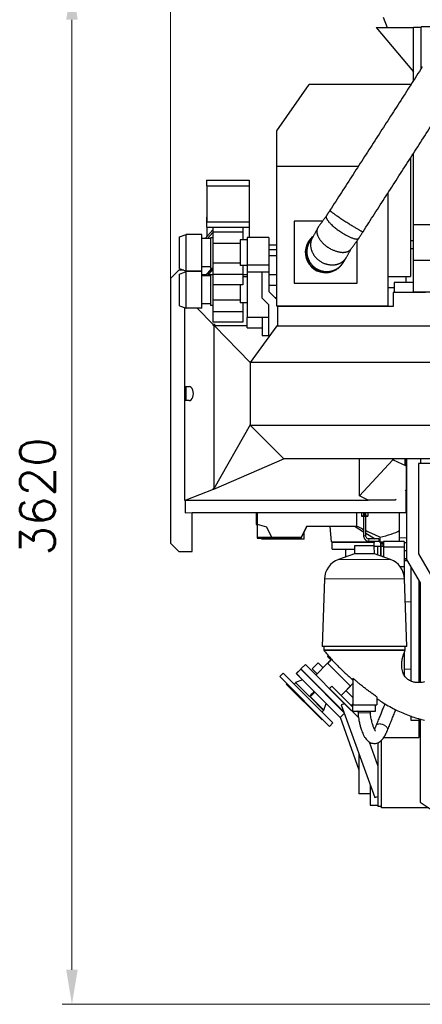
# Model space of a CAD drawing. Header units: inches. Extents: x 0 to 20790, y -12 to 14700.
# Tile 104 of 142: x 8548 to 9979, y 9038 to 12535. Entities that reach past the tile are written whole.
import ezdxf

# ---------------------------------------------------------------- set-up
doc = ezdxf.new("R2010")
doc.units = ezdxf.units.IN
doc.layers.add('1', color=7, linetype='Continuous', true_color=0xffffff)
doc.layers.add('254', color=7, linetype='Continuous', true_color=0xffffff)
doc.styles.add('latin_extended', font='simplex.shx')
doc.dimstyles.get("Standard").update_dxf_attribs({"dimtxt": 0.18, "dimasz": 0.18, "dimexe": 0.18, "dimexo": 0.0625, "dimgap": 0.09, "dimtad": 0, "dimtih": 1, "dimtoh": 1, "dimdec": 4, "dimzin": 0, "dimdsep": 46, "dimtxsty": 'Standard', "dimcen": 0.09, "dimadec": 0, "dimazin": 0, "dimtfac": 1, "dimtdec": 4, "dimtofl": 0, "dimtmove": 0, "dimatfit": 3, "dimfxl": 1, "dimtolj": 1, "dimtzin": 0, "dimarcsym": 0})

# ---------------------------------------------------------------- blocks, each defined once
blk = doc.blocks.new('_U2')
at = {"layer": '254', "color": 3, "linetype": 'Continuous', "lineweight": 13, "transparency": 16777216}
for p, q in [((9083.5, 11180.6), (9083.5, 13088.9)), ((11472.6, 10327), (11472.6, 13088.9)), ((9206, 13053.9), (11350.1, 13053.9))]:
    blk.add_line(p, q, dxfattribs=at)
at = {"layer": '254', "color": 3, "transparency": 16777216}
for points in [[(9206, 13074.3), (9206, 13033.5), (9083.5, 13053.9)], [(11350.1, 13033.5), (11350.1, 13074.3), (11472.6, 13053.9)]]:
    blk.add_solid(points, dxfattribs=at)
at = {"layer": 'Defpoints', "color": 0, "transparency": 16777216}
for p in [(11472.6, 13053.9), (9083.5, 11145.6), (11472.6, 10292)]:
    blk.add_point(p, dxfattribs=at)
at = {"layer": '254', "color": 2, "lineweight": 13, "transparency": 16777216, "insert": (10065.1, 13237.6), "char_height": 122.5, "attachment_point": 1, "style": 'latin_extended'}
blk.add_mtext('\\A1;2389', dxfattribs=at)
blk = doc.blocks.new('_U4')
at = {"layer": '254', "color": 3, "linetype": 'Continuous', "lineweight": 13, "transparency": 16777216}
for p, q in [((10925.5, 12657.6), (8698.5, 12657.6)), ((8733.5, 9160.1), (8733.5, 12535.1)), ((10688.5, 9037.6), (8698.5, 9037.6))]:
    blk.add_line(p, q, dxfattribs=at)
at = {"layer": '254', "color": 3, "transparency": 16777216}
for points in [[(8754, 12535.1), (8713.1, 12535.1), (8733.5, 12657.6)], [(8713.1, 9160.1), (8754, 9160.1), (8733.5, 9037.6)]]:
    blk.add_solid(points, dxfattribs=at)
at = {"layer": 'Defpoints', "color": 0, "transparency": 16777216}
for p in [(8733.5, 12657.6), (10960.5, 12657.6), (10723.5, 9037.6)]:
    blk.add_point(p, dxfattribs=at)
at = {"layer": '254', "color": 2, "lineweight": 13, "transparency": 16777216, "insert": (8549.8, 10631.7), "char_height": 122.5, "attachment_point": 1, "rotation": 90, "style": 'latin_extended'}
blk.add_mtext('\\A1;3620', dxfattribs=at)

msp = doc.modelspace()

# ---------------------------------------------------------------- linework, layer by layer
at = {"layer": '1', "color": 2, "linetype": 'Continuous', "lineweight": 25}
for p, q in [((9840.442, 12543.811), (9853.738, 12507.28)), ((9815.288, 12507.28), (9947.288, 12507.28)), ((9815.288, 12507.28), (9947.288, 12349.969)), ((9947.288, 12318.111), (9947.288, 12507.28)), ((9974.794, 12507.28), (9947.288, 12507.28)), ((9974.788, 12360.769), (9974.788, 12509.85)), ((10021.788, 12509.85), (9974.788, 12509.85)), ((9462.039, 12141.011), (9576.558, 12304.561)), ((9937.539, 12304.561), (9576.558, 12304.561)), ((9937.539, 12304.561), (9937.539, 12302.984)), ((9462.039, 12014.233), (9462.039, 12141.011)), ((9937.539, 12044.593), (9937.539, 11623.061)), ((9947.288, 11806.378), (9947.288, 12059.715)), ((9462.039, 11518.061), (9462.039, 12014.233)), ((9751.397, 12014.233), (9462.039, 12014.233)), ((9212.039, 11965.561), (9364.039, 11965.561)), ((9212.039, 11965.561), (9212.039, 11944.561)), ((9364.039, 11965.561), (9364.039, 11944.561)), ((9212.039, 11944.561), (9364.039, 11944.561)), ((9213.039, 11944.561), (9213.039, 11817.561)), ((9363.039, 11944.561), (9363.039, 11817.561)), ((9857.539, 11518.061), (9857.539, 11920.496)), ((9212.039, 11833.561), (9213.041, 11833.561)), ((9212.039, 11833.561), (9212.039, 11817.562)), ((9363.037, 11833.561), (9364.039, 11833.561)), ((9364.039, 11833.561), (9364.039, 11817.562)), ((9234.541, 11788.845), (9207.403, 11757.563)), ((9212.039, 11817.561), (9212.039, 11798.561)), ((9212.039, 11817.561), (9364.039, 11817.561)), ((9212.039, 11798.561), (9364.039, 11798.561)), ((9213.039, 11798.559), (9213.039, 11764.059)), ((9234.539, 11798.561), (9234.539, 11781.021)), ((9341.039, 11798.561), (9341.039, 11781.021)), ((9363.039, 11798.559), (9363.039, 11761.061)), ((9364.039, 11817.561), (9364.039, 11798.561)), ((9624.059, 11819.059), (9524.036, 11819.059)), ((9524.036, 11819.059), (9524.036, 11599.061)), ((9947.288, 11680.285), (9947.288, 11806.378)), ((10346.288, 11806.378), (9947.288, 11806.378)), ((9116.039, 11763.732), (9139.039, 11772.561)), ((9116.039, 11651.39), (9116.039, 11763.732)), ((9139.039, 11642.561), (9139.039, 11772.561)), ((9195.039, 11772.561), (9139.039, 11772.561)), ((9139.039, 11642.561), (9139.039, 11772.561)), ((9195.039, 11642.561), (9195.039, 11772.561)), ((9225.539, 11757.561), (9195.039, 11757.561)), ((9215.345, 11757.562), (9234.54, 11779.688)), ((9225.539, 11760.561), (9225.539, 11651.561)), ((9234.539, 11760.561), (9225.539, 11760.561)), ((9234.539, 11760.844), (9234.294, 11760.561)), ((9341.039, 11781.021), (9234.539, 11781.021)), ((9234.539, 11781.021), (9234.539, 11760.561)), ((9234.539, 11760.561), (9234.539, 11747.061)), ((9356.039, 11753.561), (9332.039, 11753.561)), ((9332.039, 11753.561), (9332.039, 11661.561)), ((9341.039, 11781.021), (9341.039, 11753.561)), ((9356.039, 11761.061), (9356.039, 11663.447)), ((9433.539, 11761.061), (9356.039, 11761.061)), ((9433.539, 11761.061), (9433.539, 11663.447)), ((9234.539, 11747.061), (9234.539, 11740.061)), ((9234.539, 11740.061), (9234.539, 11670.561)), ((9332.039, 11740.061), (9234.539, 11740.061)), ((9462.038, 11734.061), (9433.538, 11734.061)), ((9747.036, 11599.061), (9747.036, 11750.152)), ((9937.532, 11722.113), (9947.285, 11722.113)), ((9947.289, 11750.161), (9937.539, 11750.161)), ((9462.039, 11717.586), (9433.539, 11717.586)), ((9433.539, 11697.536), (9462.039, 11697.536)), ((9116.039, 11651.39), (9139.039, 11642.561)), ((9225.539, 11657.561), (9195.039, 11657.561)), ((9229.958, 11651.563), (9207.401, 11625.561)), ((9215.345, 11625.563), (9234.54, 11647.688)), ((9234.539, 11651.561), (9225.539, 11651.561)), ((9234.539, 11670.561), (9234.539, 11663.561)), ((9332.039, 11670.561), (9234.539, 11670.561)), ((9234.539, 11663.561), (9234.539, 11651.561)), ((9234.539, 11651.561), (9234.539, 11629.601)), ((9356.039, 11661.561), (9332.039, 11661.561)), ((9341.039, 11661.561), (9341.039, 11629.601)), ((9433.539, 11663.447), (9356.039, 11663.447)), ((9356.039, 11663.447), (9356.039, 11639.028)), ((9433.539, 11663.447), (9433.539, 11639.028)), ((9947.288, 11566.966), (9947.288, 11680.285)), ((10346.288, 11680.285), (9947.288, 11680.285)), ((9113.539, 11645.561), (9083.539, 11615.561)), ((9083.539, 11615.561), (9083.539, 10675.561)), ((9131.224, 11645.561), (9113.539, 11645.561)), ((9116.039, 11631.732), (9139.039, 11640.561)), ((9116.039, 11519.39), (9116.039, 11631.732)), ((9195.039, 11642.561), (9139.039, 11642.561)), ((9139.039, 11510.561), (9139.039, 11640.561)), ((9139.039, 11510.561), (9139.039, 11640.561)), ((9195.039, 11640.561), (9139.039, 11640.561)), ((9160.539, 11640.561), (9160.539, 11642.561)), ((9195.039, 11510.561), (9195.039, 11640.561)), ((9225.539, 11625.561), (9195.039, 11625.561)), ((9195.041, 11630.061), (9211.314, 11630.061)), ((9210.442, 11629.061), (9195.041, 11629.061)), ((9234.55, 11629.061), (9218.388, 11629.061)), ((9219.248, 11630.061), (9234.55, 11630.061)), ((9234.539, 11628.561), (9225.539, 11628.561)), ((9225.539, 11628.561), (9225.539, 11519.561)), ((9234.539, 11628.844), (9234.293, 11628.56)), ((9234.539, 11629.601), (9234.539, 11593.011)), ((9341.039, 11629.601), (9234.539, 11629.601)), ((9341.039, 11629.601), (9341.039, 11593.011)), ((9356.039, 11621.561), (9341.039, 11621.561)), ((9356.049, 11629.061), (9341.041, 11629.061)), ((9409.539, 11639.028), (9356.039, 11639.028)), ((9356.039, 11639.028), (9356.039, 11477.718)), ((9433.539, 11639.028), (9409.539, 11639.028)), ((9409.539, 11545.978), (9409.539, 11639.028)), ((9433.539, 11639.028), (9433.539, 11570.061)), ((9462.039, 11629.061), (9433.539, 11629.061)), ((9857.539, 11623.061), (9937.539, 11623.061)), ((9921.539, 11602.053), (9921.539, 11623.061)), ((9341.039, 11593.011), (9234.539, 11593.011)), ((9234.539, 11593.011), (9234.539, 11538.561)), ((9332.039, 11593.011), (9332.039, 11529.561)), ((9462.038, 11591.11), (9433.54, 11591.11)), ((9524.036, 11599.061), (9747.036, 11599.061)), ((9857.53, 11584.344), (9879.529, 11584.344)), ((9947.288, 11602.061), (9879.539, 11602.061)), ((9879.539, 11602.061), (9879.539, 11566.561)), ((9433.539, 11521.978), (9409.539, 11545.978)), ((9433.539, 11570.061), (9462.039, 11541.562)), ((9462.038, 11547.372), (9456.228, 11547.372)), ((9990.943, 11566.561), (9875.277, 11566.561)), ((9875.277, 11566.561), (9875.277, 11516.561)), ((10346.288, 11566.966), (9947.288, 11566.966)), ((9116.039, 11519.39), (9139.039, 11510.561)), ((9133.539, 11512.669), (9133.539, 11232.033)), ((9195.039, 11510.561), (9139.039, 11510.561)), ((9178.344, 11510.561), (9235.735, 11452.328)), ((9225.539, 11525.561), (9195.039, 11525.561)), ((9234.539, 11519.561), (9225.539, 11519.561)), ((9234.539, 11538.561), (9234.539, 11531.561)), ((9332.039, 11538.561), (9234.539, 11538.561)), ((9234.539, 11531.561), (9234.539, 11519.561)), ((9234.539, 11519.561), (9234.539, 11497.601)), ((9356.039, 11529.561), (9332.039, 11529.561)), ((9341.039, 11529.561), (9341.039, 11497.601)), ((9433.539, 11411.061), (9433.539, 11521.978)), ((9857.539, 11518.061), (9462.039, 11518.061)), ((9464.539, 11518.061), (9464.539, 11516.559)), ((9464.539, 11516.561), (9464.539, 11447.562)), ((9875.277, 11516.561), (9464.539, 11516.561)), ((9556.885, 11518.062), (9556.885, 11516.561)), ((9710.044, 11518.061), (9710.044, 11516.561)), ((9754.044, 11516.561), (9754.044, 11518.061)), ((9234.539, 11497.601), (9234.539, 11461.011)), ((9341.039, 11497.601), (9234.539, 11497.601)), ((9341.039, 11497.601), (9341.039, 11461.011)), ((9356.039, 11477.718), (9356.039, 11477.648)), ((9433.539, 11477.718), (9356.039, 11477.718)), ((9356.039, 11441.061), (9356.039, 11477.648)), ((9433.539, 11477.648), (9356.039, 11477.648)), ((9409.539, 11477.65), (9409.539, 11411.977)), ((9341.039, 11461.011), (9234.539, 11461.011)), ((9235.365, 11450.349), (9242.474, 11452.704)), ((9235.365, 11450.349), (9235.735, 11452.328)), ((9238.23, 11449.472), (9235.365, 11450.349)), ((9242.474, 11452.704), (9235.735, 11452.328)), ((9238.517, 11449.179), (9238.23, 11449.472)), ((9238.23, 11449.472), (9238.23, 10869.293)), ((9238.517, 11449.179), (9242.474, 11452.704)), ((9238.517, 11449.179), (9239.267, 11447.561)), ((9239.267, 11447.561), (9240.099, 11447.561)), ((9356.039, 11447.561), (9240.099, 11447.561)), ((9367.039, 11317.742), (9240.099, 11447.561)), ((9356.039, 11441.061), (9409.539, 11441.061)), ((9461.669, 11447.561), (9367.039, 11317.561)), ((9461.669, 11447.561), (10396.235, 11447.561)), ((9433.54, 11411.977), (9409.539, 11411.977)), ((9435.1, 11411.061), (9433.539, 11411.061)), ((9367.213, 11317.799), (9367.039, 11317.742)), ((9367.039, 11317.742), (9367.039, 11317.561)), ((9367.039, 11317.561), (9367.039, 11095.061)), ((10571.039, 11317.561), (9367.039, 11317.561)), ((9133.539, 11232.033), (9133.539, 11182.091)), ((9134.246, 11232.062), (9150.516, 11232.062)), ((9135.039, 11182.114), (9135.039, 11232.01)), ((9135.539, 11232.043), (9135.539, 11182.083)), ((9138.54, 11232.058), (9138.54, 11182.066)), ((9133.539, 11182.091), (9133.539, 10828.561)), ((9150.516, 11182.062), (9134.246, 11182.062)), ((9367.039, 11095.649), (9238.23, 10869.293)), ((9487.039, 10975.061), (9367.039, 11095.061)), ((9367.039, 11095.061), (10733.039, 11095.061)), ((9487.627, 10975.061), (9236.73, 10866.548)), ((10613.039, 10975.061), (9487.039, 10975.061)), ((9756.039, 10843.632), (9756.039, 10975.061)), ((9874.539, 10971.449), (9756.039, 10843.632)), ((9874.539, 10971.449), (9874.539, 10975.061)), ((9874.539, 10972.318), (9876.039, 10972.183)), ((9876.039, 10972.183), (9874.539, 10970.794)), ((9874.539, 10970.794), (9874.539, 10971.449)), ((9876.039, 10972.183), (9922.039, 10949.958)), ((9918.383, 10951.734), (9918.383, 10975.066)), ((9921.539, 10950.208), (9921.539, 10975.067)), ((9922.039, 10949.958), (9922.039, 10865.433)), ((9923.539, 10975.059), (9923.539, 10618.061)), ((9965.539, 10959.061), (9965.539, 10637.321)), ((10088.539, 10959.061), (9965.539, 10959.061)), ((9974.039, 10959.061), (9974.039, 10975.061)), ((9923.539, 10931.511), (9922.039, 10931.511)), ((9235.263, 10866.667), (9138.039, 10828.561)), ((9238.23, 10869.293), (9234.96, 10868.318)), ((9234.96, 10868.318), (9235.263, 10866.667)), ((9234.96, 10868.318), (9236.73, 10866.548)), ((9236.73, 10866.548), (9235.263, 10866.667)), ((9787.23, 10828.561), (9756.039, 10843.632)), ((9922.039, 10865.433), (9918.382, 10862.046)), ((9923.539, 10861.511), (9921.538, 10861.511)), ((9921.539, 10785.061), (9921.539, 10864.977)), ((9133.539, 10828.561), (9138.039, 10828.561)), ((9135.539, 10828.569), (9135.539, 10784.061)), ((9138.039, 10828.561), (9787.23, 10828.561)), ((9882.222, 10828.561), (9787.23, 10828.561)), ((9886.003, 10832.062), (9882.222, 10828.561)), ((9923.539, 10816.511), (9921.538, 10816.511)), ((9135.539, 10784.061), (9921.539, 10785.061)), ((9160.539, 10645.561), (9160.539, 10784.108)), ((9921.539, 10784.061), (9160.543, 10784.061)), ((9388.539, 10784.061), (9388.539, 10741.511)), ((9393.539, 10741.511), (9393.539, 10784.062)), ((9745.539, 10784.062), (9745.539, 10735.511)), ((9763.051, 10784.061), (9763.052, 10772.061)), ((9763.202, 10784.061), (9763.202, 10772.061)), ((9770.539, 10784.06), (9770.539, 10701.561)), ((9774.689, 10784.061), (9774.689, 10772.061)), ((9778.539, 10701.561), (9778.539, 10784.06)), ((9786.027, 10784.061), (9786.027, 10772.061)), ((9898.539, 10694.511), (9898.539, 10784.059)), ((9921.539, 10785.066), (9921.539, 10784.061)), ((9388.539, 10741.511), (9393.539, 10741.511)), ((9391.539, 10741.512), (9391.539, 10693.511)), ((9391.539, 10740.011), (9391.539, 10741.512)), ((9393.539, 10739.476), (9391.539, 10740.011)), ((9393.539, 10695.511), (9393.539, 10741.511)), ((9426.737, 10732.616), (9393.539, 10741.511)), ((9763.052, 10772.061), (9763.202, 10772.061)), ((9770.539, 10772.061), (9763.052, 10772.061)), ((9763.202, 10772.061), (9774.689, 10772.061)), ((9774.689, 10772.061), (9786.027, 10772.061)), ((9785.877, 10772.061), (9778.539, 10772.061)), ((9786.027, 10772.061), (9785.877, 10772.061)), ((9444.039, 10695.511), (9426.737, 10732.616)), ((9548.539, 10693.511), (9568.124, 10735.511)), ((9567.192, 10735.511), (9548.539, 10695.511)), ((9558.539, 10690.511), (9558.539, 10714.956)), ((9745.539, 10735.511), (9567.192, 10735.511)), ((9656.539, 10680.511), (9651.727, 10735.511)), ((9740.619, 10735.2), (9770.54, 10716.503)), ((9778.54, 10711.505), (9812.055, 10690.562)), ((9083.539, 10675.561), (9113.539, 10645.561)), ((9391.539, 10693.511), (9548.539, 10693.511)), ((9444.039, 10695.511), (9393.539, 10695.511)), ((9408.539, 10690.511), (9408.539, 10693.512)), ((9558.539, 10690.511), (9408.539, 10690.511)), ((9443.539, 10693.511), (9442.659, 10695.512)), ((9505.539, 10693.511), (9443.539, 10693.511)), ((9548.539, 10695.511), (9444.039, 10695.511)), ((9506.472, 10695.512), (9505.539, 10693.511)), ((9656.539, 10680.511), (9810.539, 10680.511)), ((9658.539, 10654.011), (9658.539, 10679.011)), ((9658.539, 10679.011), (9808.539, 10679.011)), ((9688.539, 10680.511), (9688.539, 10679.011)), ((9824.539, 10690.561), (9789.539, 10690.561)), ((9789.539, 10682.561), (9824.539, 10682.561)), ((9808.539, 10666.586), (9808.539, 10679.011)), ((9810.539, 10690.561), (9810.539, 10691.509)), ((9810.539, 10680.511), (9810.539, 10682.561)), ((9824.539, 10690.561), (9824.539, 10682.561)), ((9824.539, 10682.761), (9827.925, 10680.646)), ((9827.923, 10680.646), (9828.198, 10680.474)), ((9828.539, 10697.233), (9828.539, 10680.261)), ((9828.539, 10680.261), (9841.04, 10680.261)), ((9830.139, 10675.211), (9830.139, 10630.63)), ((9840.739, 10677.211), (9832.139, 10677.211)), ((9832.489, 10629.774), (9832.489, 10674.761)), ((9832.489, 10674.761), (9840.739, 10674.761)), ((9838.539, 10680.261), (9838.539, 10677.211)), ((9838.539, 10674.762), (9838.539, 10664.061)), ((9840.739, 10674.761), (9840.739, 10677.211)), ((9841.039, 10682.061), (9841.039, 10662.061)), ((9915.039, 10682.061), (9841.039, 10682.061)), ((9898.539, 10682.061), (9898.539, 10694.511)), ((9915.039, 10682.061), (9915.039, 10662.061)), ((9923.539, 10676.511), (9915.039, 10676.511)), ((9113.539, 10645.561), (9160.539, 10645.561)), ((9658.539, 10654.011), (9738.046, 10654.011)), ((9737.492, 10638.11), (9681.195, 10617.619)), ((9706.389, 10654.011), (9706.389, 10626.79)), ((9738.487, 10666.586), (9737.492, 10638.11)), ((9809.586, 10638.11), (9737.492, 10638.11)), ((9808.592, 10666.586), (9738.487, 10666.586)), ((9809.586, 10638.11), (9808.592, 10666.586)), ((9830.139, 10664.061), (9808.678, 10664.061)), ((9865.884, 10617.619), (9809.586, 10638.11)), ((9820.689, 10634.069), (9820.689, 10664.061)), ((9838.539, 10664.061), (9832.488, 10664.061)), ((9841.039, 10662.061), (9841.039, 10626.662)), ((9915.039, 10662.061), (9841.039, 10662.061)), ((9915.039, 10662.061), (9915.039, 10592.061)), ((9915.04, 10650.061), (9923.539, 10650.061)), ((9965.539, 10637.321), (10016.067, 10549.951)), ((9840.789, 10628.911), (9834.859, 10628.911)), ((9840.789, 10626.753), (9840.789, 10628.911)), ((9915.04, 10620.061), (9923.539, 10620.061)), ((9923.54, 10620.061), (9915.041, 10620.061)), ((9916.289, 10536.1), (9916.289, 10613.911)), ((9916.289, 10613.911), (9925.939, 10613.911)), ((9922.389, 10620.061), (9922.389, 10613.911)), ((9923.539, 10618.061), (9971.539, 10535.061)), ((9915.039, 10592.061), (9900.495, 10592.061)), ((9938.539, 10592.122), (9938.539, 10185.491)), ((9631.235, 10548.855), (9622.846, 10308.632)), ((9924.233, 10308.632), (9915.844, 10548.855)), ((9968.539, 10180.442), (9968.539, 10540.242)), ((9971.539, 10535.061), (9971.539, 10180.577)), ((9924.233, 10308.632), (9622.846, 10308.632)), ((9628.539, 10308.632), (9628.539, 10295.061)), ((9773.539, 10295.061), (9628.539, 10295.061)), ((9918.539, 10295.061), (9773.539, 10295.061)), ((9916.289, 10227.561), (9916.289, 10289.125)), ((9918.539, 10295.061), (9918.539, 10308.632)), ((9608.847, 10250.464), (9587.634, 10229.251)), ((9642.504, 10248.873), (9600.784, 10207.154)), ((9608.847, 10250.464), (9626.471, 10232.84)), ((9641.667, 10273.256), (9645.267, 10276.855)), ((9653.535, 10261.388), (9641.667, 10273.256)), ((9484.473, 10213.772), (9472.452, 10201.751)), ((9661.25, 10036.995), (9484.473, 10213.772)), ((9546.697, 10227.782), (9531.14, 10212.226)), ((9546.892, 10227.871), (9531.341, 10212.309)), ((9546.75, 10227.729), (9546.697, 10227.782)), ((9546.892, 10227.871), (9569.682, 10205.098)), ((9547.87, 10228.956), (9547.757, 10228.843)), ((9625.539, 10151.061), (9547.757, 10228.843)), ((9563.414, 10244.524), (9547.857, 10228.968)), ((9698.367, 10078.458), (9547.857, 10228.968)), ((9702.496, 10105.442), (9563.414, 10244.524)), ((9587.634, 10229.251), (9605.258, 10211.627)), ((9916.289, 10204.848), (9916.289, 10227.561)), ((9649.229, 10024.974), (9472.452, 10201.751)), ((9529.021, 10180.538), (9523.364, 10174.881)), ((9553.5, 10189.867), (9528.881, 10180.678)), ((9528.881, 10180.678), (9578.165, 10131.394)), ((9686.704, 10056.663), (9531.14, 10212.226)), ((9531.341, 10212.309), (9554.132, 10189.536)), ((9554.132, 10189.536), (9686.965, 10056.805)), ((9569.682, 10205.098), (9699.483, 10075.398)), ((9577.701, 10198.899), (9576.379, 10198.406)), ((9600.97, 10207.584), (9600.521, 10207.416)), ((9600.97, 10207.584), (9601.105, 10207.449)), ((9732.313, 10196.095), (9732.313, 10101.061)), ((9497.201, 10177.002), (9495.433, 10175.235)), ((9495.433, 10175.235), (9622.713, 10047.955)), ((9698.497, 10078.103), (9625.539, 10151.061)), ((9648.641, 10159.776), (9657.127, 10168.261)), ((9752.042, 10056.375), (9648.641, 10159.776)), ((9732.54, 10092.848), (9657.127, 10168.261)), ((9690.332, 10135.056), (9723.326, 10168.051)), ((9690.345, 10135.045), (9732.316, 10177.016)), ((9707.305, 10152.006), (9732.312, 10126.999)), ((9578.956, 10130.603), (9628.016, 10081.543)), ((9628.7, 10082.86), (9580.962, 10130.599)), ((9645.898, 10128.94), (9646.377, 10130.222)), ((9681.607, 10126.331), (9681.846, 10126.571)), ((9681.62, 10126.32), (9681.862, 10126.562)), ((9817.865, 10129.613), (9817.865, 10101.061)), ((9622.359, 10075.886), (9628.016, 10081.543)), ((9627.056, 10082.503), (9628.7, 10082.86)), ((9628.7, 10082.86), (9637.345, 10106.022)), ((9672.539, 10104.061), (9671.669, 10103.191)), ((9702.631, 10105.485), (9690.18, 10100.954)), ((9690.18, 10100.954), (9809.887, 9772.061)), ((9752.097, 10056.019), (9702.631, 10105.485)), ((9732.313, 10105.23), (9726.236, 10099.152)), ((9732.313, 10101.061), (9817.865, 10101.061)), ((9732.539, 10079.061), (9732.539, 10101.061)), ((9732.539, 10079.061), (9812.539, 10079.061)), ((9750.537, 10074.851), (9746.325, 10079.063)), ((9812.539, 10079.061), (9812.539, 10101.061)), ((9622.713, 10047.955), (9624.48, 10049.723)), ((9686.704, 10056.663), (9686.906, 10056.865)), ((9686.965, 10056.805), (9701.1, 10070.951)), ((9687.606, 10057.443), (9753.539, 9870.241)), ((9753.539, 10054.873), (9753.539, 10054.574)), ((9938.539, 10062.634), (9938.539, 10047.461)), ((9938.539, 10047.461), (9968.539, 10047.461)), ((9968.539, 9985.061), (9968.539, 10052.342)), ((9971.539, 10051.509), (9971.539, 9756.002)), ((9649.229, 10024.974), (9661.25, 10036.995)), ((9809.423, 10015.965), (9807.72, 10017.668)), ((9821.539, 9886.237), (9791.385, 9969.086)), ((9833.539, 9735.061), (9833.539, 9976.1)), ((9841.766, 9985.061), (9968.539, 9985.061)), ((9793.539, 9967.859), (9793.539, 9963.166)), ((9821.539, 9967.619), (9821.539, 9740.061)), ((9753.539, 9926.879), (9753.539, 9785.061)), ((9793.539, 9816.979), (9793.539, 9745.061)), ((9793.539, 9785.061), (9753.539, 9785.061)), ((9809.887, 9772.061), (9821.539, 9776.302)), ((9793.539, 9745.061), (9821.54, 9745.061)), ((9833.539, 9740.061), (9821.539, 9740.061)), ((10002.585, 9735.061), (9833.539, 9735.061)), ((9971.539, 9756.002), (10053.216, 9700.911))]:
    msp.add_line(p, q, dxfattribs=at)
at = {"layer": '1', "color": 110, "linetype": 'Continuous', "lineweight": 13}
for p, q in [((9789.539, 10690.561), (9789.539, 10682.561)), ((9898.539, 10694.511), (9923.539, 10694.511)), ((9865.884, 10617.619), (9681.195, 10617.619)), ((9915.844, 10548.855), (9631.235, 10548.855)), ((9918.683, 10467.561), (9938.539, 10467.561)), ((9642.504, 10248.873), (9722.804, 10168.572)), ((9916.289, 10227.561), (9938.539, 10227.561)), ((9722.804, 10168.572), (9723.326, 10168.051))]:
    msp.add_line(p, q, dxfattribs=at)
at = {"layer": '1', "color": 2, "linetype": 'Continuous', "lineweight": 25}
for centre, radius, start, end in [((9635.537, 11709.06), 72.5, 129.661875, 282.96), ((9635.537, 11709.06), 72.5, 328.60125, 331.734375), ((9832.139, 10675.211), 2, 90, 180), ((9707.188, 10546.202), 76, 110, 178), ((9839.89, 10546.202), 76, 2, 70)]:
    msp.add_arc(centre, radius, start, end, dxfattribs=at)
for centre, major_axis, ratio, start_param, end_param in [((9134.246, 11207.062), (0, 25), 0.58904503, 0, 0.04797188), ((9135.986, 11207.062), (0, 25), 0.58904501, 0, 0.06435577), ((9150.516, 11207.062), (0, 25), 0.58904502, 3.14159265, 6.28318531), ((9134.246, 11207.062), (0, 25), 0.58904498, 3.09362078, 3.14159265), ((9135.986, 11207.062), (0, 25), 0.58904502, 3.07723688, 3.14159265), ((9650.07, 10751.511), (275.5, 0), 0.25862069, 0.44667991, 0.47444025), ((9650.07, 10751.511), (275.5, 0), 0.25862069, 5.41708565, 5.8365054)]:
    msp.add_ellipse(centre, major_axis=major_axis, ratio=ratio, start_param=start_param, end_param=end_param, dxfattribs=at)
at = {"layer": '1', "color": 110, "linetype": 'Continuous', "lineweight": 13}
msp.add_ellipse((9774.539, 10701.561), major_axis=(4, 0), ratio=0.0000011, start_param=0, end_param=3.14159265, dxfattribs=at)
at = {"layer": '1', "color": 2, "linetype": 'Continuous', "lineweight": 25}
for points, degree in [([(9979.224, 12367.65), (9650.768, 11858.129)], 1), ([(9768.418, 11782.247), (10095.667, 12289.896)], 1), ([(9650.768, 11858.129), (9637.631, 11837.749)], 1), ([(9637.648, 11837.776), (9608.732, 11797.957)], 1), ([(9607.177, 11795.545), (9588.286, 11760.998)], 1), ([(9589.022, 11762.343), (9579.74, 11747.946)], 1), ([(9725.358, 11720.301), (9753.092, 11758.493)], 1), ([(9753.227, 11758.682), (9768.418, 11782.247)], 1), ([(9575.725, 11741.424), (9575.724, 11741.423)], 1), ([(9579.744, 11747.952), (9578.353, 11745.794)], 1), ([(9710.166, 11692.087), (9726.315, 11721.619)], 1), ([(9697.029, 11671.505), (9708.283, 11688.961)], 1), ([(9695.627, 11669.33), (9697.026, 11671.499)], 1), ([(9878.43, 10971.032), (9878.43, 10972.375), (9878.43, 10973.718), (9878.43, 10975.061)], 3), ([(9900.039, 10590.558), (9900.039, 10591.057), (9900.039, 10591.557), (9900.039, 10592.056)], 3), ([(9628.539, 10295.061), (9676.288, 10238.106), (9732.587, 10189.564)], 2), ([(9578.165, 10131.394), (9583.855, 10137.084), (9589.545, 10142.774), (9595.235, 10148.464)], 3), ([(9578.872, 10130.687), (9595.943, 10147.758)], 1), ([(9597.04, 10146.661), (9591.681, 10141.307), (9586.321, 10135.953), (9580.962, 10130.599)], 3), ([(9610.792, 10164.021), (9611.09, 10164.319), (9611.388, 10164.617), (9611.686, 10164.915)], 3), ([(9611.331, 10163.146), (9612.393, 10164.207)], 1), ([(9613.496, 10163.101), (9613.143, 10162.748), (9612.789, 10162.395), (9612.436, 10162.042)], 3), ([(9723.326, 10168.051), (9726.412, 10171.137), (9729.413, 10174.292), (9732.334, 10177.521)], 3), ([(9578.951, 10130.608), (9578.872, 10130.687)], 1), ([(9578.951, 10130.608), (9579.62, 10130.602), (9580.29, 10130.599), (9580.962, 10130.599)], 3), ([(9750.539, 10079.061), (9750.539, 10075.802), (9750.539, 10072.543)], 2), ([(9794.539, 10072.545), (9794.539, 10075.803), (9794.539, 10079.061)], 2)]:
    msp.add_open_spline(points, degree=degree, dxfattribs=at)
for points, weights, knots in [([(9650.769, 11858.13), (9650.031, 11857.218), (9658.368, 11850.193), (9680.304, 11835.227), (9719.092, 11809.798), (9748.192, 11791.456), (9763.559, 11783.337), (9767.83, 11782.161), (9768.136, 11782.116), (9768.335, 11782.143), (9768.418, 11782.247)], [0.584066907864, 0.577449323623, 0.558838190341, 0.585786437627, 0.585786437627, 0.552284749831, 0.585786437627, 0.585786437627, 0.585428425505, 0.584823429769, 0.584059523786], [0, 0, 0, 0, 0, 0.44838145, 0.44838145, 0.44838145, 0.94831896, 0.94831896, 0.94831896, 1, 1, 1, 1, 1]), ([(9637.642, 11837.766), (9634.344, 11832.924), (9639.485, 11820.972), (9659.551, 11803.062), (9696.919, 11775.401), (9726.297, 11757.491), (9744.693, 11754.071), (9751.794, 11757.284), (9752.374, 11757.665), (9752.856, 11758.131), (9753.228, 11758.684)], [0.584085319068, 0.577488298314, 0.558800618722, 0.585786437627, 0.585786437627, 0.552284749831, 0.585786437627, 0.585786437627, 0.585428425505, 0.584823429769, 0.584059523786], [0, 0, 0, 0, 0, 0.44855376, 0.44855376, 0.44855376, 0.9483351, 0.9483351, 0.9483351, 1, 1, 1, 1, 1]), ([(9608.73, 11797.954), (9600.689, 11787.075), (9600.309, 11767.896), (9618.24, 11746.515), (9654.992, 11717.664), (9686.152, 11702.207), (9710.513, 11707.002), (9722.651, 11717.198), (9723.647, 11718.17), (9724.568, 11719.224), (9725.402, 11720.361)], [0.584319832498, 0.578011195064, 0.558306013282, 0.585786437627, 0.585786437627, 0.552284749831, 0.585786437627, 0.585786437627, 0.585480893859, 0.584957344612, 0.584286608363], [0, 0, 0, 0, 0, 0.45257503, 0.45257503, 0.45257503, 0.95227833, 0.95227833, 0.95227833, 1, 1, 1, 1, 1]), ([(9588.331, 11761.079), (9578.782, 11743.92), (9576.827, 11719.109), (9592.164, 11696.459), (9627.412, 11667.228), (9659.813, 11654.041), (9688.447, 11666.649), (9704.919, 11684.257), (9706.855, 11686.671), (9708.62, 11689.293), (9710.176, 11692.104)], [0.582826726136, 0.575314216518, 0.561084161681, 0.585786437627, 0.585786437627, 0.552284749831, 0.585786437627, 0.585786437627, 0.585105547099, 0.584034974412, 0.582782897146], [0, 0, 0, 0, 0, 0.42907558, 0.42907558, 0.42907558, 0.92876327, 0.92876327, 0.92876327, 1, 1, 1, 1, 1]), ([(9575.729, 11741.431), (9564.58, 11721.266), (9560.807, 11693.322), (9574.801, 11669.151), (9609.064, 11638.768), (9641.873, 11626.214), (9672.944, 11642.603), (9691.825, 11663.895), (9694.168, 11666.933), (9696.33, 11670.216), (9698.264, 11673.717)], [0.582532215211, 0.574911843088, 0.561560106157, 0.585786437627, 0.585786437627, 0.552284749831, 0.585786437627, 0.585786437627, 0.585033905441, 0.583867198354, 0.582523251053], [0, 0, 0, 0, 0, 0.42513436, 0.42513436, 0.42513436, 0.92507187, 0.92507187, 0.92507187, 1, 1, 1, 1, 1]), ([(9579.785, 11748.015), (9567.031, 11728.506), (9561.063, 11699.274), (9575.98, 11673.187), (9611.224, 11642.117), (9643.957, 11629.446), (9674.707, 11645.337), (9692.513, 11665.297), (9694.1, 11667.257), (9695.612, 11669.331), (9697.033, 11671.511)], [0.584136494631, 0.577598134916, 0.558695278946, 0.585786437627, 0.585786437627, 0.552284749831, 0.585786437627, 0.585786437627, 0.585440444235, 0.584853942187, 0.584110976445], [0, 0, 0, 0, 0, 0.44942838, 0.44942838, 0.44942838, 0.94920972, 0.94920972, 0.94920972, 1, 1, 1, 1, 1])]:
    msp.add_rational_spline(points, weights, degree=4, knots=knots, dxfattribs=at)
for points, knots in [([(9770.465, 10723.714), (9768.961, 10724.465), (9767.458, 10725.219), (9762.538, 10727.704), (9759.127, 10729.448), (9752.322, 10732.97), (9748.927, 10734.747), (9745.539, 10736.54)], [0, 0, 0, 0, 0.1799918, 0.1799918, 0.5899959, 0.5899959, 1, 1, 1, 1]), ([(9828.539, 10697.233), (9824.994, 10698.668), (9821.464, 10700.138), (9814.427, 10703.136), (9810.922, 10704.665), (9803.932, 10707.775), (9800.448, 10709.356), (9793.5, 10712.565), (9790.035, 10714.193), (9785.716, 10716.255), (9784.853, 10716.668), (9783.127, 10717.498), (9782.265, 10717.914), (9780.437, 10718.801), (9779.47, 10719.271), (9778.505, 10719.743)], [0, 0, 0, 0, 0.20917767, 0.20917767, 0.41835534, 0.41835534, 0.62753301, 0.62753301, 0.83671068, 0.83671068, 0.8890051, 0.8890051, 0.94129952, 0.94129952, 1, 1, 1, 1]), ([(9770.539, 10701.561), (9770.544, 10700.185), (9770.927, 10696.553), (9773.319, 10690.844), (9778.282, 10685.708), (9784.112, 10683.034), (9787.946, 10682.568), (9789.539, 10682.561)], [0, 0, 0, 0, 0.13613676, 0.37120525, 0.6071592, 0.84312332, 1, 1, 1, 1]), ([(9789.539, 10690.561), (9788.743, 10690.564), (9786.629, 10690.787), (9783.288, 10692.192), (9780.282, 10695.138), (9778.788, 10698.527), (9778.543, 10700.711), (9778.539, 10701.561)], [0, 0, 0, 0, 0.1361538, 0.37323499, 0.61401769, 0.85497761, 1, 1, 1, 1]), ([(9628.539, 10295.061), (9628.539, 10295.061), (9630.21, 10295.061), (9637.979, 10295.061), (9651.442, 10295.061), (9670.278, 10295.061), (9693.467, 10295.061), (9719.454, 10295.061), (9746.478, 10295.061), (9764.695, 10295.061), (9773.539, 10295.061)], [0, 0, 0, 0, 0.11651678, 0.24001148, 0.36864145, 0.5, 0.63135855, 0.75998852, 0.88348322, 1, 1, 1, 1]), ([(9773.539, 10295.061), (9782.383, 10295.061), (9800.6, 10295.061), (9827.625, 10295.061), (9853.611, 10295.061), (9876.8, 10295.061), (9895.637, 10295.061), (9909.099, 10295.061), (9916.868, 10295.061), (9918.54, 10295.061), (9918.539, 10295.061), (9918.539, 10295.061)], [0, 0, 0, 0, 0.1165095, 0.23999648, 0.36861841, 0.49996875, 0.63131909, 0.75994103, 0.88342801, 0.9999375, 1, 1, 1, 1]), ([(9987.539, 10183.06), (9981.857, 10181.626), (9971.586, 10180.075), (9957.299, 10180.182), (9945.949, 10182.373), (9935.13, 10186.495), (9925.707, 10192.766), (9917.161, 10202.146), (9910.063, 10214.81), (9906.42, 10229.7), (9905.733, 10245.175), (9907.139, 10259.967), (9911.219, 10277.068), (9915.648, 10288.831), (9918.539, 10295.061)], [0, 0, 0, 0, 0.09985212, 0.17973238, 0.24460995, 0.2980317, 0.37859037, 0.43722074, 0.51583477, 0.6266911, 0.69790422, 0.78216997, 0.88191857, 1, 1, 1, 1]), ([(9656.333, 10264.861), (9655.866, 10264.234), (9652.211, 10259.412), (9647.589, 10254.047), (9643.195, 10249.564), (9642.504, 10248.873)], [0, 0, 0, 0, 0.11145222, 0.86170874, 1, 1, 1, 1]), ([(9817.865, 10129.613), (9814.1, 10132.117), (9810.363, 10134.659), (9802.943, 10139.814), (9799.26, 10142.428), (9791.945, 10147.725), (9788.313, 10150.407), (9781.097, 10155.837), (9777.514, 10158.585), (9770.393, 10164.143), (9766.856, 10166.953), (9761.584, 10171.212), (9759.832, 10172.639), (9757.212, 10174.791), (9756.34, 10175.51), (9754.599, 10176.952), (9750.255, 10180.565), (9742.499, 10187.143), (9735.694, 10193.094), (9732.313, 10196.095)], [0, 0, 0, 0, 0.125, 0.125, 0.25, 0.25, 0.375, 0.375, 0.5, 0.5, 0.625, 0.625, 0.6875, 0.6875, 0.71875, 0.71875, 0.75, 0.875, 1, 1, 1, 1]), ([(9817.925, 10123.416), (9829.163, 10115.623), (9855.209, 10098.997), (9897.076, 10077.162), (9942.309, 10058.699), (9972.606, 10050.352), (9987.539, 10047.06)], [0, 0, 0, 0, 0.21877724, 0.49575707, 0.75586654, 1, 1, 1, 1]), ([(9846.113, 10105.426), (9844.849, 10102.298), (9841.725, 10094.572), (9836.743, 10082.249), (9831.909, 10070.295), (9827.82, 10060.18), (9824.474, 10051.904), (9821.128, 10043.628), (9817.78, 10035.349), (9815.548, 10029.828), (9814.431, 10027.065)], [0, 0, 0, 0, 0.11974546, 0.29576723, 0.47178896, 0.57740197, 0.68301539, 0.78862791, 0.89424066, 1, 1, 1, 1]), ([(9855.269, 10010.688), (9856.387, 10013.452), (9858.62, 10018.975), (9861.969, 10027.258), (9865.315, 10035.535), (9868.662, 10043.813), (9872.009, 10052.09), (9875.355, 10060.368), (9878.702, 10068.645), (9881.937, 10076.646), (9884.056, 10081.887), (9885.059, 10084.37)], [0, 0, 0, 0, 0.11255145, 0.22489072, 0.33722965, 0.4495699, 0.56190954, 0.67424917, 0.7865889, 0.89892857, 1, 1, 1, 1]), ([(9750.539, 10072.543), (9750.571, 10070.483), (9750.746, 10066.344), (9751.575, 10058.88), (9753.236, 10048.146), (9755.886, 10035.494), (9758.983, 10023.718), (9761.559, 10015.378), (9765.186, 10004.914), (9770.011, 9993.703), (9776.612, 9982.894), (9782.22, 9976.058), (9787.511, 9971.374), (9792.976, 9967.899), (9799.361, 9965.22), (9807.736, 9963.708), (9818.877, 9965.13), (9831.174, 9971.802), (9841.717, 9983.765), (9848.647, 9995.889), (9852.277, 10003.604), (9854.102, 10007.835), (9854.912, 10009.803), (9855.269, 10010.688)], [0, 0, 0, 0, 0.02552296, 0.05170246, 0.09458762, 0.1652745, 0.2231055, 0.26197087, 0.28935438, 0.38100656, 0.43580902, 0.48398564, 0.52342382, 0.55365121, 0.58656584, 0.62940506, 0.68504645, 0.76123298, 0.86223611, 0.93359546, 0.96952324, 0.98637027, 1, 1, 1, 1]), ([(9812.844, 10007.532), (9812.857, 10007.557), (9812.867, 10007.731), (9812.484, 10008.467), (9811.153, 10010.604), (9809.111, 10014.403), (9806.223, 10020.808), (9802.693, 10030.706), (9798.934, 10044.275), (9796.23, 10057.453), (9794.924, 10066.764), (9794.604, 10070.656), (9794.546, 10071.955), (9794.54, 10072.374), (9794.539, 10072.545)], [0, 0, 0, 0, 0.01793948, 0.09491414, 0.16959017, 0.24074076, 0.3382001, 0.48240946, 0.66705192, 0.86480399, 0.95741823, 0.98634616, 0.9944193, 1, 1, 1, 1]), ([(9814.431, 10027.065), (9813.917, 10025.797), (9813.035, 10023.684), (9811.564, 10020.341), (9810.218, 10017.472), (9809.268, 10015.584), (9808.891, 10014.857)], [0, 0, 0, 0, 0.27362718, 0.47051566, 0.78507699, 1, 1, 1, 1])]:
    msp.add_open_spline(points, degree=3, knots=knots, dxfattribs=at)
at = {"layer": '1', "color": 110, "linetype": 'Continuous', "lineweight": 13}
for points, weights, knots in [([(9750.539, 10072.543), (9750.542, 10072.542), (9751.445, 10072.542), (9753.177, 10072.541), (9760.022, 10072.541), (9769.457, 10072.541), (9779.989, 10072.542), (9789.62, 10072.543), (9792.907, 10072.544), (9794.542, 10072.545), (9794.539, 10072.545)], [0.995736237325, 0.998405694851, 1.00602643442, 1.01661171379, 1.01661171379, 0.958470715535, 1.01661171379, 1.01661171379, 0.997505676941, 0.992151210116, 0.995734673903], [0, 0, 0, 0, 0, 0.21335042, 0.21335042, 0.21335042, 0.71336604, 0.71336604, 0.71336604, 1, 1, 1, 1, 1]), ([(9855.273, 10010.698), (9855.453, 10011.154), (9855.592, 10011.619), (9855.692, 10012.089), (9856.404, 10017.274), (9853.567, 10024.655), (9844.071, 10029.98), (9830.081, 10034.207), (9821.394, 10034.9), (9816.197, 10031.319), (9814.484, 10027.195)], [1.01379860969, 1.01504931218, 1.01603320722, 1.01661171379, 1.01661171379, 0.958470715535, 1.01661171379, 1.01661171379, 0.97028616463, 1.00168909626, 1.01340708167], [0, 0, 0, 0, 0, 0.05006588, 0.05006588, 0.05006588, 0.55197942, 0.55197942, 0.55197942, 1, 1, 1, 1, 1])]:
    msp.add_rational_spline(points, weights, degree=4, knots=knots, dxfattribs=at)

# ---------------------------------------------------------------- dimensions: what is measured, and where the dimension line sits
at = {"layer": '254', "color": 2, "linetype": 'Continuous', "lineweight": 13}
dim = msp.add_linear_dim(base=(11472.592, 13053.873), p1=(9083.539, 11145.561), p2=(11472.592, 10291.954), dimstyle='Standard', override={"dimscale": 35, "dimtxt": 3.5, "dimasz": 3.5, "dimexe": 1, "dimexo": 1, "dimgap": 1.75, "dimtad": 1, "dimtih": 1, "dimtoh": 0, "dimdec": 0, "dimlfac": 1, "dimzin": 8, "dimdsep": 46, "dimlunit": 2, "dimtxsty": 'latin_extended', "dimsah": 1, "dimse1": 0, "dimse2": 0, "dimsd1": 0, "dimsd2": 0, "dimclrd": 3, "dimclre": 3, "dimclrt": 2, "dimtol": 0, "dimtm": -0.1, "dimtfac": 0.714286, "dimtdec": 3, "dimtofl": 1, "dimtmove": 0, "dimtzin": 8, "dimlwd": 13, "dimlwe": 13}, dxfattribs=at)
dim.commit()
dim.dimension.update_dxf_attribs({"geometry": '_U2', "text_midpoint": (10278.066, 13053.873), "dimtype": 160})
dim = msp.add_linear_dim(base=(8733.539, 12657.561), p1=(10723.539, 9037.561), p2=(10960.539, 12657.561), angle=90, dimstyle='Standard', override={"dimscale": 35, "dimtxt": 3.5, "dimasz": 3.5, "dimexe": 1, "dimexo": 1, "dimgap": 1.75, "dimtad": 1, "dimtih": 0, "dimtoh": 0, "dimdec": 0, "dimlfac": 1, "dimzin": 8, "dimdsep": 46, "dimlunit": 2, "dimtxsty": 'latin_extended', "dimsah": 1, "dimse1": 0, "dimse2": 0, "dimsd1": 0, "dimsd2": 0, "dimclrd": 3, "dimclre": 3, "dimclrt": 2, "dimtol": 0, "dimtm": -0.1, "dimtfac": 0.714286, "dimtdec": 3, "dimtofl": 1, "dimtmove": 0, "dimtzin": 8, "dimlwd": 13, "dimlwe": 13}, dxfattribs=at)
dim.commit()
dim.dimension.update_dxf_attribs({"geometry": '_U4', "text_midpoint": (8733.539, 10847.561), "dimtype": 160})

doc.saveas('drawing.dxf')
